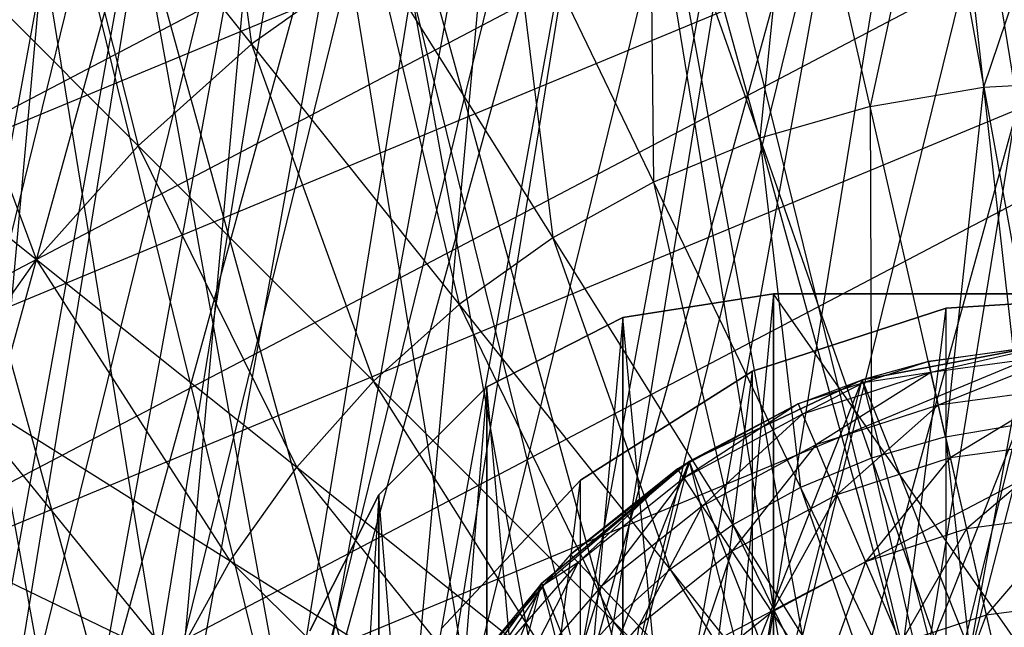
# Model space of a CAD drawing. Extents: x -0.31 to 2.17, y -0.31 to 0.31.
# Tile 6 of 14: x -0.17 to -0.01, y 0.07 to 0.17. Entities that reach past the tile are written whole.
import ezdxf

# ---------------------------------------------------------------- set-up
doc = ezdxf.new("R2010")
doc.units = 0
doc.header["$MEASUREMENT"] = 0
doc.linetypes.add('solid', pattern=[0])
doc.layers.add('1', color=7, linetype='solid')

msp = doc.modelspace()

# ---------------------------------------------------------------- linework, layer by layer
at = {"layer": '1', "color": 3, "linetype": 'solid'}
for p, q in [((-0.15375, -0.266303, 3.616648), (-0.012382, 0.307251, 3.616648)), ((-0.131823, -0.277811, 2.715), (0.012382, 0.307251, 2.715)), ((-0.109041, -0.287517, 3.616648), (-0.012382, 0.307251, 3.616648)), ((-0.085552, -0.295359, 2.715), (0.012382, 0.307251, 2.715)), ((-0.17468, -0.253068, 2.715), (-0.037065, 0.305258, 2.715)), ((-0.131823, -0.277811, 2.715), (-0.037065, 0.305258, 2.715)), ((-0.109041, -0.287517, 3.616648), (0.037065, 0.305258, 3.616648)), ((-0.037065, 0.305258, 3.641), (0.061508, -0.301286, 3.641)), ((-0.194477, -0.238191, 3.616648), (-0.061508, 0.301286, 3.616648)), ((-0.15375, -0.266303, 3.616648), (-0.061508, 0.301286, 3.616648)), ((-0.213013, -0.22177, 2.715), (-0.085552, 0.295359, 2.715)), ((-0.17468, -0.253068, 2.715), (-0.085552, 0.295359, 2.715)), ((-0.085552, 0.295359, 3.641), (0.012382, -0.307251, 3.641)), ((-0.085552, 0.295359, 3.641), (0.061508, -0.301286, 3.641)), ((-0.230167, -0.20391, 3.616648), (-0.109041, 0.287517, 3.616648)), ((-0.194477, -0.238191, 3.616648), (-0.109041, 0.287517, 3.616648)), ((-0.245829, -0.184728, 2.715), (-0.131823, 0.277811, 2.715)), ((-0.213013, -0.22177, 2.715), (-0.131823, 0.277811, 2.715)), ((-0.131823, 0.277811, 3.641), (-0.037065, -0.305258, 3.641)), ((-0.131823, 0.277811, 3.641), (0.012382, -0.307251, 3.641)), ((-0.17468, 0.253068, 3.641), (-0.085552, -0.295359, 3.641)), ((-0.17468, 0.253068, 3.641), (-0.037065, -0.305258, 3.641)), ((-0.191285, 0.140771, 1.05), (-0.007132, 0.237393, 1.05)), ((-0.112544, -0.209141, 1.05), (0.010655, 0.237261, 1.05)), ((-0.073392, -0.225876, 1.05), (0.010655, 0.237261, 1.05)), ((-0.148079, -0.185685, 1.05), (-0.03188, 0.235351, 1.05)), ((-0.112544, -0.209141, 1.05), (-0.03188, 0.235351, 1.05)), ((-0.03188, 0.235351, 2.25), (0.052849, -0.231545, 2.25)), ((-0.213528, 0.103981, 1.05), (0.035781, 0.234789, 1.05)), ((-0.191285, 0.140771, 1.05), (0.035781, 0.234789, 1.05)), ((-0.049811, 0.232218, 0.575), (-0.128928, -0.199459, 0.575)), ((-0.178854, -0.15626, 1.05), (-0.073392, 0.225876, 1.05)), ((-0.148079, -0.185685, 1.05), (-0.073392, 0.225876, 1.05)), ((-0.073392, 0.225876, 2.25), (0.010655, -0.237261, 2.25)), ((-0.073392, 0.225876, 2.25), (0.052849, -0.231545, 2.25)), ((-0.228775, 0.063783, 1.05), (0.077522, 0.224492, 1.05)), ((-0.213528, 0.103981, 1.05), (0.077522, 0.224492, 1.05)), ((-0.090858, 0.219434, 0.575), (-0.162773, -0.172949, 0.575)), ((-0.137767, 0.219255, 3.661282), (-0.130266, 0.163348, 3.67886)), ((-0.128928, -0.199459, 0.575), (-0.090858, 0.219434, 0.575)), ((-0.203882, -0.121814, 1.05), (-0.112544, 0.209141, 1.05)), ((-0.178854, -0.15626, 1.05), (-0.112544, 0.209141, 1.05)), ((-0.112544, 0.209141, 2.25), (-0.03188, -0.235351, 2.25)), ((-0.112544, 0.209141, 2.25), (0.010655, -0.237261, 2.25)), ((-0.023393, 0.207616, 3.67886), (-0.0351, 0.153782, 3.692636)), ((-0.023393, 0.207616, 3.67886), (-0.017661, 0.156745, 3.692636)), ((0, 0.20893, 3.67886), (-0.017661, 0.156745, 3.692636)), ((-0.236525, 0.021496, 1.05), (0.116722, 0.206839, 1.05)), ((-0.228775, 0.063783, 1.05), (0.116722, 0.206839, 1.05)), ((-0.046491, 0.203692, 3.67886), (-0.052097, 0.148885, 3.692636)), ((-0.0351, 0.153782, 3.692636), (-0.046491, 0.203692, 3.67886)), ((-0.16145, 0.202451, 3.661282), (-0.147736, 0.147736, 3.67886)), ((-0.16145, 0.202451, 3.661282), (-0.130266, 0.163348, 3.67886)), ((-0.128928, 0.199459, 0.575), (-0.191285, -0.140771, 0.575)), ((-0.128928, 0.199459, 0.575), (-0.162773, -0.172949, 0.575)), ((-0.069005, 0.197206, 3.67886), (-0.06844, 0.142116, 3.692636)), ((-0.069005, 0.197206, 3.67886), (-0.052097, 0.148885, 3.692636)), ((-0.090651, 0.188239, 3.67886), (-0.083921, 0.13356, 3.692636)), ((-0.090651, 0.188239, 3.67886), (-0.06844, 0.142116, 3.692636)), ((-0.222356, -0.083452, 1.05), (-0.148079, 0.185685, 1.05)), ((-0.203882, -0.121814, 1.05), (-0.148079, 0.185685, 1.05)), ((-0.148079, 0.185685, 2.25), (-0.073392, -0.225876, 2.25)), ((-0.148079, 0.185685, 2.25), (-0.03188, -0.235351, 2.25)), ((-0.236525, -0.021496, 1.05), (0.152097, 0.182408, 1.05)), ((-0.236525, 0.021496, 1.05), (0.152097, 0.182408, 1.05)), ((-0.147736, 0.147736, 3.67886), (-0.183102, 0.183102, 3.661282)), ((-0.163348, 0.130266, 3.67886), (-0.183102, 0.183102, 3.661282)), ((-0.111157, 0.176906, 3.67886), (-0.130266, 0.163348, 3.67886)), ((-0.111157, 0.176906, 3.67886), (-0.098347, 0.123324, 3.692636)), ((-0.111157, 0.176906, 3.67886), (-0.083921, 0.13356, 3.692636)), ((-0.162773, 0.172949, 0.575), (-0.213528, -0.103981, 0.575)), ((-0.162773, 0.172949, 0.575), (-0.191285, -0.140771, 0.575)), ((-0.130266, 0.163348, 3.67886), (-0.147736, 0.147736, 3.67886)), ((-0.130266, 0.163348, 3.67886), (-0.111537, 0.111537, 3.692636)), ((-0.130266, 0.163348, 3.67886), (-0.098347, 0.123324, 3.692636)), ((-0.202451, 0.16145, 3.661282), (-0.163348, 0.130266, 3.67886)), ((-0.017661, 0.156745, 3.692636), (0, 0.157737, 3.692636)), ((-0.178854, 0.15626, 2.25), (-0.112544, -0.209141, 2.25)), ((-0.178854, 0.15626, 2.25), (-0.073392, -0.225876, 2.25)), ((-0.0351, 0.153782, 3.692636), (-0.017661, 0.156745, 3.692636)), ((-0.017661, 0.156745, 3.692636), (-0.02351, 0.103006, 3.702531)), ((-0.017661, 0.156745, 3.692636), (-0.01183, 0.10499, 3.702531)), ((-0.0351, 0.153782, 3.692636), (-0.052097, 0.148885, 3.692636)), ((-0.0351, 0.153782, 3.692636), (-0.034896, 0.099726, 3.702531)), ((-0.02351, 0.103006, 3.702531), (-0.0351, 0.153782, 3.692636)), ((-0.052097, 0.148885, 3.692636), (-0.06844, 0.142116, 3.692636)), ((-0.052097, 0.148885, 3.692636), (-0.045842, 0.095192, 3.702531)), ((-0.052097, 0.148885, 3.692636), (-0.034896, 0.099726, 3.702531)), ((-0.163348, 0.130266, 3.67886), (-0.147736, 0.147736, 3.67886)), ((-0.111537, 0.111537, 3.692636), (-0.147736, 0.147736, 3.67886)), ((-0.123324, 0.098347, 3.692636), (-0.147736, 0.147736, 3.67886)), ((-0.06844, 0.142116, 3.692636), (-0.083921, 0.13356, 3.692636)), ((-0.06844, 0.142116, 3.692636), (-0.056212, 0.08946, 3.702531)), ((-0.06844, 0.142116, 3.692636), (-0.045842, 0.095192, 3.702531)), ((-0.083921, 0.13356, 3.692636), (-0.098347, 0.123324, 3.692636)), ((-0.083921, 0.13356, 3.692636), (-0.065875, 0.082604, 3.702531)), ((-0.083921, 0.13356, 3.692636), (-0.056212, 0.08946, 3.702531)), ((-0.176906, 0.111157, 3.67886), (-0.163348, 0.130266, 3.67886)), ((-0.13356, 0.083921, 3.692636), (-0.163348, 0.130266, 3.67886)), ((-0.163348, 0.130266, 3.67886), (-0.123324, 0.098347, 3.692636)), ((-0.05, 0.125, -0.575), (-0.073176, -0.121329, -0.575)), ((-0.05, 0.125, -0.81), (-0.073176, 0.121329, -0.81)), ((-0.073176, 0.121329, -0.575), (-0.05, 0.125, -0.575)), ((-0.05, 0.125, -0.81), (-0.073176, 0.121329, -0.575)), ((-0.05, 0.125, -0.575), (0.125, 0.125, -0.81)), ((-0.05, 0.125, -0.575), (-0.05, -0.125, -0.575)), ((0.815, 0.125, -0.575), (-0.05, 0.125, -0.575)), ((-0.05, -0.125, -0.81), (-0.05, 0.125, -0.81)), ((-0.05, 0.125, -0.81), (0.125, 0.125, -0.81)), ((0.125, -0.125, -0.81), (-0.05, 0.125, -0.81)), ((-0.05, 0.125, -0.575), (-0.05, 0.125, -0.81)), ((-0.023423, 0.122786, -0.465), (0.007849, 0.124753, -0.465)), ((0.007849, 0.124753, -0.715), (-0.023423, 0.122786, -0.465)), ((-0.023423, 0.122786, -0.715), (0.007849, 0.124753, -0.715)), ((-0.098347, 0.123324, 3.692636), (-0.111537, 0.111537, 3.692636)), ((-0.098347, 0.123324, 3.692636), (-0.074709, 0.074709, 3.702531)), ((-0.098347, 0.123324, 3.692636), (-0.065875, 0.082604, 3.702531)), ((-0.053222, -0.113103, -0.465), (-0.023423, 0.122786, -0.465)), ((-0.053222, 0.113103, -0.465), (-0.023423, 0.122786, -0.465)), ((-0.023423, 0.122786, -0.715), (-0.053222, 0.113103, -0.465)), ((-0.053222, 0.113103, -0.715), (-0.023423, 0.122786, -0.715)), ((-0.053222, -0.113103, -0.715), (-0.023423, 0.122786, -0.715)), ((-0.023423, -0.122786, -0.465), (-0.023423, 0.122786, -0.465)), ((-0.023423, 0.122786, -0.715), (-0.023423, 0.122786, -0.465)), ((-0.023423, -0.122786, -0.715), (-0.023423, 0.122786, -0.715)), ((-0.073176, 0.121329, -0.575), (-0.094084, -0.110676, -0.575)), ((-0.073176, 0.121329, -0.81), (-0.094084, 0.110676, -0.81)), ((-0.094084, 0.110676, -0.575), (-0.073176, 0.121329, -0.575)), ((-0.073176, 0.121329, -0.81), (-0.094084, 0.110676, -0.575)), ((-0.073176, 0.121329, -0.575), (-0.073176, -0.121329, -0.575)), ((-0.073176, -0.121329, -0.81), (-0.073176, 0.121329, -0.81)), ((-0.05, -0.125, -0.81), (-0.073176, 0.121329, -0.81)), ((-0.073176, 0.121329, -0.81), (-0.073176, 0.121329, -0.575)), ((-0.085654, -0.080434, 0.06), (-0.007378, 0.117268, 0.06)), ((-0.085654, -0.080434), (-0.007378, 0.117268)), ((-0.06296, -0.099209, 0.06), (-0.007378, 0.117268, 0.06)), ((-0.06296, -0.099209), (-0.007378, 0.117268)), ((-0.007378, 0.117268), (-0.036309, 0.111749)), ((-0.036309, 0.111749, 0.06), (-0.007378, 0.117268)), ((-0.007378, 0.117268, 0.06), (-0.036309, 0.111749, 0.06)), ((-0.026146, 0.114554, 3.67), (-0.007378, 0.117268, 0.06)), ((-0.007355, 0.117099, 3.67), (-0.026146, 0.114554, 3.67)), ((-0.007355, 0.117099, 3.67), (-0.025761, 0.112868, 3.687558)), ((-0.005194, 0.115654, 3.687558), (-0.025761, 0.112868, 3.687558)), ((-0.005194, 0.115654, 3.687558), (-0.024622, 0.107875, 3.704442)), ((-0.026146, 0.114554, 3.67), (-0.036309, 0.111749, 0.06)), ((-0.026146, 0.114554, 3.67), (-0.036163, 0.111299, 3.67)), ((-0.026146, 0.114554, 3.67), (-0.025761, 0.112868, 3.687558)), ((-0.079678, -0.096314, -0.465), (-0.053222, 0.113103, -0.465)), ((-0.079678, 0.096314, -0.465), (-0.053222, 0.113103, -0.465)), ((-0.053222, 0.113103, -0.715), (-0.079678, 0.096314, -0.465)), ((-0.079678, 0.096314, -0.715), (-0.053222, 0.113103, -0.715)), ((-0.079678, -0.096314, -0.715), (-0.053222, 0.113103, -0.715)), ((-0.053222, -0.113103, -0.465), (-0.053222, 0.113103, -0.465)), ((-0.053222, 0.113103, -0.715), (-0.053222, 0.113103, -0.465)), ((-0.053222, -0.113103, -0.715), (-0.053222, 0.113103, -0.715)), ((-0.025761, 0.112868, 3.687558), (-0.045501, 0.106454, 3.687558)), ((-0.025761, 0.112868, 3.687558), (-0.043488, 0.101745, 3.704442)), ((-0.025761, 0.112868, 3.687558), (-0.036163, 0.111299, 3.67)), ((-0.025761, 0.112868, 3.687558), (-0.024622, 0.107875, 3.704442)), ((-0.176906, 0.111157, 3.67886), (-0.13356, 0.083921, 3.692636)), ((-0.142116, 0.06844, 3.692636), (-0.176906, 0.111157, 3.67886)), ((-0.123324, 0.098347, 3.692636), (-0.111537, 0.111537, 3.692636)), ((-0.074709, 0.074709, 3.702531), (-0.111537, 0.111537, 3.692636)), ((-0.082604, 0.065875, 3.702531), (-0.111537, 0.111537, 3.692636)), ((-0.094084, 0.110676, -0.575), (-0.110676, -0.094084, -0.575)), ((-0.094084, 0.110676, -0.81), (-0.110676, 0.094084, -0.81)), ((-0.110676, 0.094084, -0.575), (-0.094084, 0.110676, -0.575)), ((-0.094084, 0.110676, -0.81), (-0.110676, 0.094084, -0.575)), ((-0.102966, -0.056606, 0.06), (-0.036309, 0.111749, 0.06)), ((-0.102966, -0.056606), (-0.036309, 0.111749)), ((-0.094084, 0.110676, -0.575), (-0.094084, -0.110676, -0.575)), ((-0.094084, -0.110676, -0.81), (-0.094084, 0.110676, -0.81)), ((-0.073176, -0.121329, -0.81), (-0.094084, 0.110676, -0.81)), ((-0.094084, 0.110676, -0.81), (-0.094084, 0.110676, -0.575)), ((-0.085654, -0.080434, 0.06), (-0.036309, 0.111749, 0.06)), ((-0.085654, -0.080434), (-0.036309, 0.111749)), ((-0.036309, 0.111749), (-0.06296, 0.099209)), ((-0.06296, 0.099209, 0.06), (-0.036309, 0.111749)), ((-0.036309, 0.111749, 0.06), (-0.06296, 0.099209, 0.06)), ((-0.04618, 0.108045, 3.67), (-0.036309, 0.111749, 0.06)), ((-0.036163, 0.111299, 3.67), (-0.04618, 0.108045, 3.67)), ((-0.036163, 0.111299, 3.67), (-0.045501, 0.106454, 3.687558)), ((-0.036163, 0.111299, 3.67), (-0.036309, 0.111749, 0.06)), ((-0.036309, 0.111749, 0.06), (-0.036309, 0.111749)), ((-0.036309, 0.111749, 0.06), (0.022017, -0.115419, 0.06)), ((-0.036309, 0.111749, 0.06), (0.050029, -0.106317, 0.06)), ((-0.004964, 0.110538, 3.704442), (-0.024622, 0.107875, 3.704442)), ((-0.004964, 0.110538, 3.704442), (-0.022771, 0.099767, 3.720001)), ((-0.04618, 0.108045, 3.67), (-0.063778, 0.096619, 3.687558)), ((-0.04618, 0.108045, 3.67), (-0.06296, 0.099209, 0.06)), ((-0.04618, 0.108045, 3.67), (-0.062879, 0.099059, 3.67)), ((-0.04618, 0.108045, 3.67), (-0.045501, 0.106454, 3.687558)), ((-0.024622, 0.107875, 3.704442), (-0.043488, 0.101745, 3.704442)), ((-0.024622, 0.107875, 3.704442), (-0.040219, 0.094097, 3.720001)), ((-0.024622, 0.107875, 3.704442), (-0.022771, 0.099767, 3.720001)), ((-0.045501, 0.106454, 3.687558), (-0.063778, 0.096619, 3.687558)), ((-0.045501, 0.106454, 3.687558), (-0.060956, 0.092345, 3.704442)), ((-0.045501, 0.106454, 3.687558), (-0.043488, 0.101745, 3.704442)), ((-0.02351, 0.103006, 3.702531), (-0.01183, 0.10499, 3.702531)), ((-0.02351, 0.103006, 3.702531), (-0.034896, 0.099726, 3.702531)), ((-0.02351, 0.103006, 3.702531), (-0.017497, 0.050004, 3.708491)), ((-0.02351, 0.103006, 3.702531), (-0.011788, 0.051648, 3.708491)), ((-0.043488, 0.101745, 3.704442), (-0.060956, 0.092345, 3.704442)), ((-0.043488, 0.101745, 3.704442), (-0.056375, 0.085404, 3.720001)), ((-0.043488, 0.101745, 3.704442), (-0.040219, 0.094097, 3.720001)), ((-0.004591, 0.102229, 3.720001), (-0.022771, 0.099767, 3.720001)), ((-0.004591, 0.102229, 3.720001), (-0.02028, 0.088855, 3.73364)), ((-0.113809, -0.029221, 0.06), (-0.06296, 0.099209, 0.06)), ((-0.113809, -0.029221), (-0.06296, 0.099209)), ((-0.102966, -0.056606, 0.06), (-0.06296, 0.099209, 0.06)), ((-0.102966, -0.056606), (-0.06296, 0.099209)), ((-0.06296, 0.099209), (-0.085654, 0.080434)), ((-0.085654, 0.080434, 0.06), (-0.06296, 0.099209)), ((-0.06296, 0.099209, 0.06), (-0.085654, 0.080434, 0.06)), ((-0.06296, 0.099209, 0.06), (-0.085355, 0.080173, 3.67)), ((-0.0812, 0.084928, 3.67), (-0.06296, 0.099209, 0.06)), ((-0.06473, 0.098062, 3.67), (-0.06296, 0.099209, 0.06)), ((-0.062879, 0.099059, 3.67), (-0.06473, 0.098062, 3.67)), ((-0.062879, 0.099059, 3.67), (-0.063778, 0.096619, 3.687558)), ((-0.062879, 0.099059, 3.67), (-0.06296, 0.099209, 0.06)), ((-0.06296, 0.099209, 0.06), (-0.06296, 0.099209)), ((-0.06296, 0.099209, 0.06), (-0.007378, -0.117268, 0.06)), ((-0.06296, 0.099209, 0.06), (0.022017, -0.115419, 0.06)), ((-0.034896, 0.099726, 3.702531), (-0.045842, 0.095192, 3.702531)), ((-0.022771, 0.099767, 3.720001), (-0.040219, 0.094097, 3.720001)), ((-0.022771, 0.099767, 3.720001), (-0.03582, 0.083805, 3.73364)), ((-0.034896, 0.099726, 3.702531), (-0.022986, 0.04773, 3.708491)), ((-0.034896, 0.099726, 3.702531), (-0.017497, 0.050004, 3.708491)), ((-0.022771, 0.099767, 3.720001), (-0.02028, 0.088855, 3.73364)), ((-0.13356, 0.083921, 3.692636), (-0.123324, 0.098347, 3.692636)), ((-0.08946, 0.056212, 3.702531), (-0.123324, 0.098347, 3.692636)), ((-0.123324, 0.098347, 3.692636), (-0.082604, 0.065875, 3.702531)), ((-0.06473, 0.098062, 3.67), (-0.0812, 0.084928, 3.67)), ((-0.06473, 0.098062, 3.67), (-0.080005, 0.083678, 3.687558)), ((-0.063778, 0.096619, 3.687558), (-0.06473, 0.098062, 3.67)), ((-0.101127, -0.073473, -0.465), (-0.079678, 0.096314, -0.465)), ((-0.101127, 0.073473, -0.465), (-0.079678, 0.096314, -0.465)), ((-0.079678, 0.096314, -0.715), (-0.101127, 0.073473, -0.465)), ((-0.101127, 0.073473, -0.715), (-0.079678, 0.096314, -0.715)), ((-0.101127, -0.073473, -0.715), (-0.079678, 0.096314, -0.715)), ((-0.063778, 0.096619, 3.687558), (-0.080005, 0.083678, 3.687558)), ((-0.079678, -0.096314, -0.465), (-0.079678, 0.096314, -0.465)), ((-0.079678, 0.096314, -0.715), (-0.079678, 0.096314, -0.465)), ((-0.079678, -0.096314, -0.715), (-0.079678, 0.096314, -0.715)), ((-0.063778, 0.096619, 3.687558), (-0.076466, 0.079977, 3.704442)), ((-0.063778, 0.096619, 3.687558), (-0.060956, 0.092345, 3.704442)), ((-0.110676, 0.094084, -0.575), (-0.121329, -0.073176, -0.575)), ((-0.110676, 0.094084, -0.81), (-0.121329, 0.073176, -0.81)), ((-0.121329, 0.073176, -0.575), (-0.110676, 0.094084, -0.575)), ((-0.110676, 0.094084, -0.81), (-0.121329, 0.073176, -0.575)), ((-0.110676, 0.094084, -0.575), (-0.110676, -0.094084, -0.575)), ((-0.110676, -0.094084, -0.81), (-0.110676, 0.094084, -0.81)), ((-0.094084, -0.110676, -0.81), (-0.110676, 0.094084, -0.81)), ((-0.110676, 0.094084, -0.81), (-0.110676, 0.094084, -0.575)), ((-0.040219, 0.094097, 3.720001), (-0.056375, 0.085404, 3.720001)), ((-0.045842, 0.095192, 3.702531), (-0.056212, 0.08946, 3.702531)), ((-0.040219, 0.094097, 3.720001), (-0.050209, 0.076063, 3.73364)), ((-0.045842, 0.095192, 3.702531), (-0.028185, 0.044857, 3.708491)), ((-0.045842, 0.095192, 3.702531), (-0.022986, 0.04773, 3.708491)), ((-0.040219, 0.094097, 3.720001), (-0.03582, 0.083805, 3.73364)), ((-0.060956, 0.092345, 3.704442), (-0.076466, 0.079977, 3.704442)), ((-0.060956, 0.092345, 3.704442), (-0.070718, 0.073965, 3.720001)), ((-0.060956, 0.092345, 3.704442), (-0.056375, 0.085404, 3.720001)), ((-0.004089, 0.091048, 3.73364), (-0.02028, 0.088855, 3.73364)), ((-0.004089, 0.091048, 3.73364), (-0.017246, 0.075558, 3.744832)), ((-0.188239, 0.090651, 3.67886), (-0.142116, 0.06844, 3.692636)), ((-0.056212, 0.08946, 3.702531), (-0.065875, 0.082604, 3.702531)), ((-0.056212, 0.08946, 3.702531), (-0.03303, 0.041419, 3.708491)), ((-0.056212, 0.08946, 3.702531), (-0.028185, 0.044857, 3.708491)), ((-0.02028, 0.088855, 3.73364), (-0.03582, 0.083805, 3.73364)), ((-0.02028, 0.088855, 3.73364), (-0.03046, 0.071265, 3.744832)), ((-0.02028, 0.088855, 3.73364), (-0.017246, 0.075558, 3.744832)), ((-0.0812, 0.084928, 3.67), (-0.085355, 0.080173, 3.67)), ((-0.0812, 0.084928, 3.67), (-0.080005, 0.083678, 3.687558)), ((-0.056375, 0.085404, 3.720001), (-0.070718, 0.073965, 3.720001)), ((-0.056375, 0.085404, 3.720001), (-0.062983, 0.065875, 3.73364)), ((-0.056375, 0.085404, 3.720001), (-0.050209, 0.076063, 3.73364)), ((-0.142116, 0.06844, 3.692636), (-0.13356, 0.083921, 3.692636)), ((-0.095192, 0.045842, 3.702531), (-0.13356, 0.083921, 3.692636)), ((-0.13356, 0.083921, 3.692636), (-0.08946, 0.056212, 3.702531)), ((-0.080005, 0.083678, 3.687558), (-0.09366, 0.068048, 3.687558)), ((-0.080005, 0.083678, 3.687558), (-0.089517, 0.065038, 3.704442)), ((-0.080005, 0.083678, 3.687558), (-0.085355, 0.080173, 3.67)), ((-0.080005, 0.083678, 3.687558), (-0.076466, 0.079977, 3.704442)), ((-0.03582, 0.083805, 3.73364), (-0.050209, 0.076063, 3.73364)), ((-0.03582, 0.083805, 3.73364), (-0.042695, 0.064681, 3.744832)), ((-0.03582, 0.083805, 3.73364), (-0.03046, 0.071265, 3.744832)), ((-0.065875, 0.082604, 3.702531), (-0.074709, 0.074709, 3.702531)), ((-0.065875, 0.082604, 3.702531), (-0.03746, 0.03746, 3.708491)), ((-0.065875, 0.082604, 3.702531), (-0.03303, 0.041419, 3.708491)), ((-0.1175, 0, 0.06), (-0.085654, 0.080434, 0.06)), ((-0.1175, 0), (-0.085654, 0.080434)), ((-0.113809, -0.029221, 0.06), (-0.085654, 0.080434, 0.06)), ((-0.113809, -0.029221), (-0.085654, 0.080434)), ((-0.085654, 0.080434), (-0.102966, 0.056606)), ((-0.102966, 0.056606, 0.06), (-0.085654, 0.080434)), ((-0.085654, 0.080434, 0.06), (-0.102966, 0.056606, 0.06)), ((-0.085654, 0.080434, 0.06), (-0.095059, 0.069065, 3.67)), ((-0.085654, 0.080434, 0.06), (-0.085355, 0.080173, 3.67)), ((-0.085654, 0.080434, 0.06), (-0.085654, 0.080434)), ((-0.085654, 0.080434, 0.06), (-0.036309, -0.111749, 0.06)), ((-0.085654, 0.080434, 0.06), (-0.007378, -0.117268, 0.06)), ((-0.085355, 0.080173, 3.67), (-0.095059, 0.069065, 3.67)), ((-0.085355, 0.080173, 3.67), (-0.09366, 0.068048, 3.687558)), ((-0.076466, 0.079977, 3.704442), (-0.089517, 0.065038, 3.704442)), ((-0.076466, 0.079977, 3.704442), (-0.082789, 0.060149, 3.720001)), ((-0.076466, 0.079977, 3.704442), (-0.070718, 0.073965, 3.720001)), ((-0.003477, 0.077423, 3.744832), (-0.017246, 0.075558, 3.744832)), ((-0.050209, 0.076063, 3.73364), (-0.062983, 0.065875, 3.73364)), ((-0.050209, 0.076063, 3.73364), (-0.053558, 0.056018, 3.744832)), ((-0.050209, 0.076063, 3.73364), (-0.042695, 0.064681, 3.744832)), ((-0.082604, 0.065875, 3.702531), (-0.074709, 0.074709, 3.702531)), ((-0.03746, 0.03746, 3.708491), (-0.074709, 0.074709, 3.702531)), ((-0.041419, 0.03303, 3.708491), (-0.074709, 0.074709, 3.702531)), ((-0.017246, 0.075558, 3.744832), (-0.03046, 0.071265, 3.744832)), ((-0.017246, 0.075558, 3.744832), (-0.024345, 0.056957, 3.753149)), ((-0.017246, 0.075558, 3.744832), (-0.013783, 0.060389, 3.753149)), ((-0.070718, 0.073965, 3.720001), (-0.082789, 0.060149, 3.720001)), ((-0.070718, 0.073965, 3.720001), (-0.073733, 0.053571, 3.73364)), ((-0.070718, 0.073965, 3.720001), (-0.062983, 0.065875, 3.73364))]:
    msp.add_line(p, q, dxfattribs=at)

doc.saveas('drawing.dxf')
